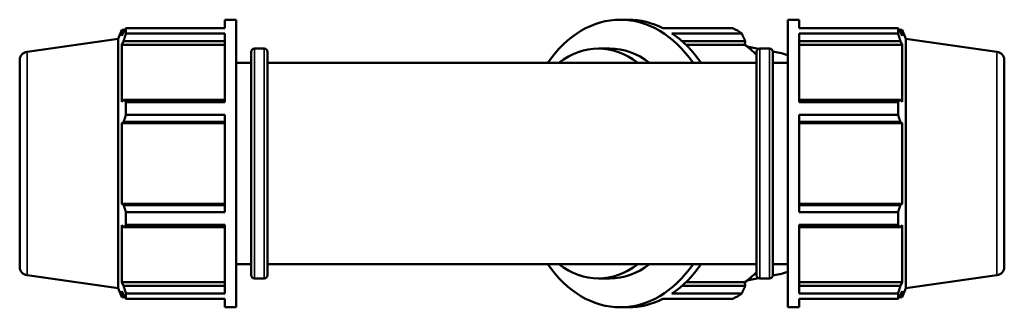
# Model space of a CAD drawing. Header units: millimetres. Extents: x -7 to 1648, y -196 to 1425.
# Tile 7 of 12: x 357 to 877, y 739 to 891. Entities that reach past the tile are written whole.
import ezdxf

# ---------------------------------------------------------------- set-up
doc = ezdxf.new("R2010")
doc.units = ezdxf.units.MM
doc.layers.add('Visible (ISO)', color=7, linetype='Continuous', lineweight=50)
doc.layers.add('Visible Narrow (ISO)', color=7, linetype='Continuous', lineweight=35)

msp = doc.modelspace()

# ---------------------------------------------------------------- linework, layer by layer
at = {"layer": 'Visible (ISO)'}
for p, q in [((464.8512, 886.723), (464.8512, 891.2125)), ((464.8512, 891.2125), (470.9312, 891.2125)), ((470.9312, 739.2125), (470.9312, 891.2125)), ((673.7725, 891.2125), (678.0717, 891.2125)), ((762.1312, 739.2125), (762.1312, 891.2125)), ((762.1312, 891.2125), (768.2112, 891.2125)), ((768.2112, 886.723), (768.2112, 891.2125)), ((408.5312, 881.0206), (410.4996, 885.8925)), ((410.4996, 885.8925), (410.4996, 882.6212)), ((410.4996, 885.8925), (412.1138, 885.8925)), ((411.4208, 884.7957), (410.4996, 882.6212)), ((412.649, 886.723), (464.8512, 886.723)), ((412.649, 883.9748), (412.649, 886.723)), ((696.2684, 886.723), (733.1809, 886.723)), ((768.2112, 886.723), (820.4134, 886.723)), ((820.4134, 883.9748), (820.4134, 886.723)), ((820.9486, 885.8925), (822.5629, 885.8925)), ((822.5629, 882.6212), (821.6417, 884.7957)), ((822.5629, 882.6212), (822.5629, 885.8925)), ((824.5312, 881.0206), (822.5629, 885.8925)), ((360.4049, 874.2569), (408.5312, 881.0206)), ((408.5312, 749.4044), (408.5312, 881.0206)), ((410.4996, 877.9064), (411.4208, 879.9288)), ((411.4208, 879.9288), (464.8512, 879.9288)), ((464.8512, 883.9748), (412.649, 883.9748)), ((464.8512, 847.5814), (464.8512, 883.9748)), ((737.8724, 883.9748), (700.9599, 883.9748)), ((706.2479, 879.9288), (739.6745, 879.9288)), ((739.6745, 879.9288), (739.5815, 877.9064)), ((768.2112, 847.5814), (768.2112, 883.9748)), ((820.4134, 883.9748), (768.2112, 883.9748)), ((768.2112, 879.9288), (821.6417, 879.9288)), ((821.6417, 879.9288), (822.5629, 877.9064)), ((824.5312, 749.4044), (824.5312, 881.0206)), ((872.6575, 874.2569), (824.5312, 881.0206)), ((464.8512, 877.9064), (410.4996, 877.9064)), ((410.4996, 877.9064), (410.4996, 847.8489)), ((478.7312, 756.2125), (478.7312, 874.2125)), ((480.5312, 876.0125), (485.5979, 876.0125)), ((487.3979, 874.2125), (487.3979, 756.2125)), ((662.1288, 876.0125), (668.257, 876.0125)), ((708.4482, 877.9064), (739.5815, 877.9064)), ((746.7877, 875.8804), (740.6221, 877.1181)), ((745.6646, 756.2125), (745.6646, 874.2125)), ((747.4646, 876.0125), (752.5312, 876.0125)), ((757.794, 873.6709), (754.3245, 874.3674)), ((754.3312, 874.2125), (754.3312, 756.2125)), ((768.2112, 877.9064), (822.5629, 877.9064)), ((822.5629, 847.8489), (822.5629, 877.9064)), ((356.5312, 869.8007), (356.5312, 760.6243)), ((470.9312, 868.4125), (478.7312, 868.4125)), ((487.3979, 868.4125), (745.6646, 868.4125)), ((754.3312, 868.4125), (762.1312, 868.4125)), ((876.5312, 869.8007), (876.5312, 760.6243)), ((411.4208, 848.9017), (410.4996, 847.8489)), ((464.8512, 848.9017), (411.4208, 848.9017)), ((821.6417, 848.9017), (768.2112, 848.9017)), ((822.5629, 847.8489), (821.6417, 848.9017)), ((412.649, 847.5814), (464.8512, 847.5814)), ((412.649, 840.9466), (412.649, 847.5814)), ((768.2112, 847.5814), (820.4134, 847.5814)), ((820.4134, 840.9466), (820.4134, 847.5814)), ((464.8512, 840.9466), (412.649, 840.9466)), ((464.8512, 789.4784), (464.8512, 840.9466)), ((768.2112, 789.4784), (768.2112, 840.9466)), ((820.4134, 840.9466), (768.2112, 840.9466)), ((410.4996, 836.4664), (411.4208, 837.152)), ((464.8512, 836.4664), (410.4996, 836.4664)), ((410.4996, 836.4664), (410.4996, 793.9586)), ((411.4208, 837.152), (464.8512, 837.152)), ((768.2112, 837.152), (821.6417, 837.152)), ((768.2112, 836.4664), (822.5629, 836.4664)), ((821.6417, 837.152), (822.5629, 836.4664)), ((822.5629, 793.9586), (822.5629, 836.4664)), ((464.8512, 793.9586), (410.4996, 793.9586)), ((411.4208, 793.273), (410.4996, 793.9586)), ((464.8512, 793.273), (411.4208, 793.273)), ((768.2112, 793.9586), (822.5629, 793.9586)), ((821.6417, 793.273), (768.2112, 793.273)), ((822.5629, 793.9586), (821.6417, 793.273)), ((412.649, 789.4784), (464.8512, 789.4784)), ((412.649, 782.8437), (412.649, 789.4784)), ((768.2112, 789.4784), (820.4134, 789.4784)), ((820.4134, 782.8437), (820.4134, 789.4784)), ((410.4996, 782.5761), (411.4208, 781.5233)), ((410.4996, 782.5761), (410.4996, 752.5186)), ((411.4208, 781.5233), (464.8512, 781.5233)), ((464.8512, 782.8437), (412.649, 782.8437)), ((464.8512, 746.4502), (464.8512, 782.8437)), ((768.2112, 746.4502), (768.2112, 782.8437)), ((820.4134, 782.8437), (768.2112, 782.8437)), ((768.2112, 781.5233), (821.6417, 781.5233)), ((821.6417, 781.5233), (822.5629, 782.5761)), ((822.5629, 752.5186), (822.5629, 782.5761)), ((470.9312, 762.0125), (478.7312, 762.0125)), ((487.3979, 762.0125), (745.6646, 762.0125)), ((754.3312, 762.0125), (762.1312, 762.0125)), ((360.4049, 756.1681), (408.5312, 749.4044)), ((480.5312, 754.4125), (485.5979, 754.4125)), ((662.1288, 754.4125), (668.257, 754.4125)), ((746.7877, 754.5446), (740.6221, 753.3069)), ((747.4646, 754.4125), (752.5312, 754.4125)), ((757.794, 756.7541), (754.3245, 756.0576)), ((872.6575, 756.1681), (824.5312, 749.4044)), ((408.5312, 749.4044), (410.4996, 744.5325)), ((464.8512, 752.5186), (410.4996, 752.5186)), ((411.4208, 750.4962), (410.4996, 752.5186)), ((464.8512, 750.4962), (411.4208, 750.4962)), ((739.6745, 750.4962), (706.2479, 750.4962)), ((708.4482, 752.5186), (739.5815, 752.5186)), ((739.5815, 752.5186), (739.6745, 750.4962)), ((768.2112, 752.5186), (822.5629, 752.5186)), ((821.6417, 750.4962), (768.2112, 750.4962)), ((822.5629, 752.5186), (821.6417, 750.4962)), ((824.5312, 749.4044), (822.5629, 744.5325)), ((410.4996, 747.8038), (411.4208, 745.6293)), ((410.4996, 747.8038), (410.4996, 744.5325)), ((410.4996, 744.5325), (412.1138, 744.5325)), ((412.649, 746.4502), (464.8512, 746.4502)), ((412.649, 743.702), (412.649, 746.4502)), ((464.8512, 743.702), (412.649, 743.702)), ((464.8512, 739.2125), (464.8512, 743.702)), ((733.1809, 743.702), (696.2684, 743.702)), ((700.9599, 746.4502), (737.8724, 746.4502)), ((768.2112, 746.4502), (820.4134, 746.4502)), ((768.2112, 739.2125), (768.2112, 743.702)), ((820.4134, 743.702), (768.2112, 743.702)), ((820.4134, 743.702), (820.4134, 746.4502)), ((820.9486, 744.5325), (822.5629, 744.5325)), ((821.6417, 745.6293), (822.5629, 747.8038)), ((822.5629, 744.5325), (822.5629, 747.8038)), ((464.8512, 739.2125), (470.9312, 739.2125)), ((673.7725, 739.2125), (678.0717, 739.2125)), ((762.1312, 739.2125), (768.2112, 739.2125))]:
    msp.add_line(p, q, dxfattribs=at)
for centre, radius, start, end in [((361.0312, 869.8007), 4.5, 98, 180), ((480.5312, 874.2125), 1.8, 90, 180), ((485.5979, 874.2125), 1.8, 0, 90), ((747.4646, 874.2125), 1.8, 90, 180), ((752.5312, 874.2125), 1.8, 0, 90), ((872.0312, 869.8007), 4.5, 0, 82), ((361.0312, 760.6243), 4.5, 180, 262), ((872.0312, 760.6243), 4.5, 278, 0), ((480.5312, 756.2125), 1.8, 180, 270), ((485.5979, 756.2125), 1.8, 270, 0), ((747.4646, 756.2125), 1.8, 180, 270), ((752.5312, 756.2125), 1.8, 270, 0)]:
    msp.add_arc(centre, radius, start, end, dxfattribs=at)
for centre, major_axis, start_param, end_param in [((673.7725, 815.2125), (0, 76), 5.48778648, 7.07858414), ((678.0717, 815.2125), (0, 76), 5.93775002, 6.28318531), ((714.9842, 815.2125), (0, 76), 5.84322243, 5.93775002), ((678.0717, 815.2125), (0, -76), 2.34619382, 2.70162978), ((662.1288, 815.2125), (0, 60.8), 5.7778248, 6.78854582), ((668.257, 815.2125), (0, 60.8), 5.7778248, 6.28318531), ((716.5041, 815.2125), (0, -70.68), 2.5186068, 2.66162711), ((673.7725, 815.2125), (0, -76), 5.48778648, 7.07858414), ((662.1288, 815.2125), (0, -60.8), 5.7778248, 6.78854582), ((668.257, 815.2125), (0, -60.8), 0, 0.50536051), ((678.0717, 815.2125), (0, -76), 0.43996288, 0.79539883), ((716.5041, 815.2125), (0, -70.68), 0.47996554, 0.62298585), ((678.0717, 815.2125), (0, -76), 0, 0.34543529), ((714.9842, 815.2125), (0, -76), 0.34543529, 0.43996288)]:
    msp.add_ellipse(centre, major_axis=major_axis, ratio=0.70710678, start_param=start_param, end_param=end_param, dxfattribs=at)
for points, weights in [([(411.4208, 884.7957), (412.0103, 885.7397), (412.649, 886.723)], [1.00224526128, 1.00153087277, 1]), ([(820.4134, 886.723), (821.0521, 885.7397), (821.6417, 884.7957)], [1, 1.00153087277, 1.00224526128]), ([(412.649, 883.9748), (412.0103, 881.9105), (411.4208, 879.9288)], [1, 1.00153087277, 1.00224526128]), ([(739.6745, 879.9288), (738.8004, 881.9105), (737.8724, 883.9748)], [2.43954291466, 2.41140748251, 2.38165074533]), ([(821.6417, 879.9288), (821.0521, 881.9105), (820.4134, 883.9748)], [1.00224526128, 1.00153087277, 1]), ([(411.4208, 848.9017), (412.0103, 848.255), (412.649, 847.5814)], [1.00224526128, 1.00153087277, 1]), ([(820.4134, 847.5814), (821.0521, 848.255), (821.6417, 848.9017)], [1, 1.00153087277, 1.00224526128]), ([(412.649, 840.9466), (412.0103, 839.0106), (411.4208, 837.152)], [1, 1.00153087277, 1.00224526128]), ([(821.6417, 837.152), (821.0521, 839.0106), (820.4134, 840.9466)], [1.00224526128, 1.00153087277, 1]), ([(411.4208, 793.273), (412.0103, 791.4144), (412.649, 789.4784)], [1.00224526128, 1.00153087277, 1]), ([(820.4134, 789.4784), (821.0521, 791.4144), (821.6417, 793.273)], [1, 1.00153087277, 1.00224526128]), ([(412.649, 782.8437), (412.0103, 782.17), (411.4208, 781.5233)], [1, 1.00153087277, 1.00224526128]), ([(821.6417, 781.5233), (821.0521, 782.17), (820.4134, 782.8437)], [1.00224526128, 1.00153087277, 1]), ([(411.4208, 750.4962), (412.0103, 748.5145), (412.649, 746.4502)], [1.00224526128, 1.00153087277, 1]), ([(737.8724, 746.4502), (738.8004, 748.5145), (739.6745, 750.4962)], [2.39104022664, 2.42091427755, 2.44916063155]), ([(820.4134, 746.4502), (821.0521, 748.5145), (821.6417, 750.4962)], [1, 1.00153087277, 1.00224526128]), ([(412.649, 743.702), (412.0103, 744.6853), (411.4208, 745.6293)], [1, 1.00153087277, 1.00224526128]), ([(821.6417, 745.6293), (821.0521, 744.6853), (820.4134, 743.702)], [1.00224526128, 1.00153087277, 1])]:
    msp.add_rational_spline(points, weights, degree=2, dxfattribs=at)
for points in [[(757.794, 873.6709), (759.2572, 873.3772), (760.706, 872.9817), (762.1312, 872.4884)], [(762.1312, 757.9366), (760.706, 757.4433), (759.2572, 757.0478), (757.794, 756.7541)]]:
    msp.add_open_spline(points, degree=3, dxfattribs=at)
at = {"layer": 'Visible Narrow (ISO)'}
for p, q in [((480.5312, 875.264), (480.5312, 755.1611)), ((485.5979, 755.1611), (485.5979, 875.264)), ((747.4646, 875.264), (747.4646, 755.1611)), ((752.5312, 755.1611), (752.5312, 875.264)), ((360.4049, 756.895), (360.4049, 873.53)), ((872.6575, 756.895), (872.6575, 873.53))]:
    msp.add_line(p, q, dxfattribs=at)
for major_axis, start_param, end_param in [((0, 59.0444), 6.04155543, 6.13688175), ((0, -59.0444), 0.14630356, 0.24162988)]:
    msp.add_ellipse((751.9263, 815.2125), major_axis=major_axis, ratio=0.70710678, start_param=start_param, end_param=end_param, dxfattribs=at)

doc.saveas('drawing.dxf')
